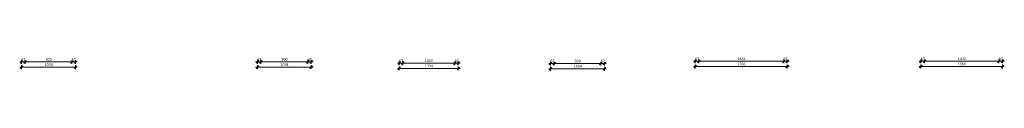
# Model space of a CAD drawing. Header units: millimetres. Extents: x -29550 to 12646, y -31193 to 30177.
# Tile 3 of 9: x -29550 to -10622, y -367 to -111. Entities that reach past the tile are written whole.
import ezdxf

# ---------------------------------------------------------------- set-up
doc = ezdxf.new("R2010")
doc.units = ezdxf.units.MM
doc.layers.add('A-ANNO-DIMS', color=211, linetype='Continuous', lineweight=9)
doc.layers.add('A-ANNO-DIMS-20', color=211, linetype='Continuous', lineweight=9)
doc.styles.add('Tahoma', font='tahoma.ttf', dxfattribs={"height": 50})
doc.dimstyles.new('00_3B_2_5_-_streep_diagonaal', dxfattribs={"dimscale": 304.8, "dimtxt": 52.201042, "dimasz": 0.164042, "dimexe": 0.11811, "dimexo": 0.0625, "dimgap": 0.032808, "dimtad": 1, "dimdec": 0, "dimzin": 0, "dimdsep": 46, "dimtxsty": 'Tahoma', "dimblk1": 'OBLIQUE', "dimblk2": 'OBLIQUE', "dimsah": 1, "dimcen": 0.09, "dimdle": 0.11811, "dimazin": 0, "dimtfac": 1, "dimtdec": 4, "dimtix": 1, "dimtmove": 0, "dimatfit": 3, "dimfxl": 0.11811, "dimfxlon": 1, "dimtvp": 1, "dimtolj": 1, "dimtzin": 0, "dimarcsym": 2})

# ---------------------------------------------------------------- blocks, each defined once
blk = doc.blocks.new('DIMBLOCK1-Bi_16')
at = {"layer": 'A-ANNO-DIMS-20'}
for p, q in [((-29550, -300), (-28444, -300)), ((-29514, -300), (-29539, -325)), ((-29514, -300), (-29514, -264)), ((-29514, -300), (-29489, -275)), ((-29514, -300), (-29514, -336)), ((-28480, -300), (-28505, -325)), ((-28480, -300), (-28480, -264)), ((-28480, -300), (-28455, -275)), ((-28480, -300), (-28480, -336))]:
    blk.add_line(p, q, dxfattribs=at)
at = {"layer": 'A-ANNO-DIMS-20', "color": 0, "insert": (-29072, -226), "char_height": 50, "width": 178.98, "attachment_point": 1, "line_spacing_factor": 0.994306, "style": 'Tahoma'}
blk.add_mtext('1034', dxfattribs=at)
blk = doc.blocks.new('_Oblique')
at = {"color": 0, "linetype": 'ByBlock', "lineweight": -2}
blk.add_line((-0.5, -0.5), (0.5, 0.5), dxfattribs=at)
blk = doc.blocks.new('DIMBLOCK3-Bi_16')
at = {"layer": 'A-ANNO-DIMS-20'}
for p, q in [((-29514, -200), (-29514, -164)), ((-29514, -200), (-29489, -175)), ((-29447, -200), (-29447, -164)), ((-29447, -200), (-29422, -175)), ((-29550, -200), (-29447, -200)), ((-29514, -200), (-29539, -225)), ((-29514, -200), (-29514, -236)), ((-29447, -200), (-29472, -225)), ((-29447, -200), (-29447, -236))]:
    blk.add_line(p, q, dxfattribs=at)
at = {"layer": 'A-ANNO-DIMS-20', "color": 0, "insert": (-29518, -126), "char_height": 50, "width": 89.49, "attachment_point": 1, "line_spacing_factor": 0.994306, "style": 'Tahoma'}
blk.add_mtext('67', dxfattribs=at)
blk = doc.blocks.new('DIMBLOCK4-Bi_16')
at = {"layer": 'A-ANNO-DIMS-20'}
for p, q in [((-29447, -200), (-29447, -164)), ((-29447, -200), (-29422, -175)), ((-28547, -200), (-28547, -164)), ((-28547, -200), (-28522, -175)), ((-29447, -200), (-29472, -225)), ((-29447, -200), (-28547, -200)), ((-29447, -200), (-29447, -236)), ((-28547, -200), (-28572, -225)), ((-28547, -200), (-28547, -236))]:
    blk.add_line(p, q, dxfattribs=at)
at = {"layer": 'A-ANNO-DIMS-20', "color": 0, "insert": (-29053, -126), "char_height": 50, "width": 134.23, "attachment_point": 1, "line_spacing_factor": 0.994306, "style": 'Tahoma'}
blk.add_mtext('900', dxfattribs=at)
blk = doc.blocks.new('DIMBLOCK5-Bi_16')
at = {"layer": 'A-ANNO-DIMS-20'}
for p, q in [((-28547, -200), (-28547, -164)), ((-28547, -200), (-28522, -175)), ((-28480, -200), (-28480, -164)), ((-28480, -200), (-28455, -175)), ((-28547, -200), (-28572, -225)), ((-28547, -200), (-28444, -200)), ((-28547, -200), (-28547, -236)), ((-28480, -200), (-28505, -225)), ((-28480, -200), (-28480, -236))]:
    blk.add_line(p, q, dxfattribs=at)
at = {"layer": 'A-ANNO-DIMS-20', "color": 0, "insert": (-28551, -126), "char_height": 50, "width": 89.49, "attachment_point": 1, "line_spacing_factor": 0.994306, "style": 'Tahoma'}
blk.add_mtext('67', dxfattribs=at)
blk = doc.blocks.new('DIMBLOCK8-Bi_17')
at = {"layer": 'A-ANNO-DIMS-20'}
for p, q in [((-24012, -197), (-24012, -161)), ((-24012, -197), (-23987, -172)), ((-23945, -197), (-23945, -161)), ((-23945, -197), (-23920, -172)), ((-24012, -197), (-24037, -222)), ((-23909, -197), (-24012, -197)), ((-24012, -197), (-24012, -233)), ((-23945, -197), (-23970, -222)), ((-23945, -197), (-23945, -233))]:
    blk.add_line(p, q, dxfattribs=at)
at = {"layer": 'A-ANNO-DIMS-20', "color": 0, "insert": (-24016, -123), "char_height": 50, "width": 89.49, "attachment_point": 1, "line_spacing_factor": 0.994306, "style": 'Tahoma'}
blk.add_mtext('67', dxfattribs=at)
blk = doc.blocks.new('DIMBLOCK9-Bi_17')
at = {"layer": 'A-ANNO-DIMS-20'}
for p, q in [((-24912, -197), (-24912, -161)), ((-24912, -197), (-24887, -172)), ((-24012, -197), (-24012, -161)), ((-24012, -197), (-23987, -172)), ((-24912, -197), (-24937, -222)), ((-24012, -197), (-24912, -197)), ((-24912, -197), (-24912, -233)), ((-24012, -197), (-24037, -222)), ((-24012, -197), (-24012, -233))]:
    blk.add_line(p, q, dxfattribs=at)
at = {"layer": 'A-ANNO-DIMS-20', "color": 0, "insert": (-24518, -123), "char_height": 50, "width": 134.23, "attachment_point": 1, "line_spacing_factor": 0.994306, "style": 'Tahoma'}
blk.add_mtext('900', dxfattribs=at)
blk = doc.blocks.new('DIMBLOCK10-Bi_17')
at = {"layer": 'A-ANNO-DIMS-20'}
for p, q in [((-24979, -197), (-24979, -161)), ((-24979, -197), (-24954, -172)), ((-24912, -197), (-24912, -161)), ((-24912, -197), (-24887, -172)), ((-24912, -197), (-25015, -197)), ((-24979, -197), (-25004, -222)), ((-24979, -197), (-24979, -233)), ((-24912, -197), (-24937, -222)), ((-24912, -197), (-24912, -233))]:
    blk.add_line(p, q, dxfattribs=at)
at = {"layer": 'A-ANNO-DIMS-20', "color": 0, "insert": (-24983, -123), "char_height": 50, "width": 89.49, "attachment_point": 1, "line_spacing_factor": 0.994306, "style": 'Tahoma'}
blk.add_mtext('67', dxfattribs=at)
blk = doc.blocks.new('DIMBLOCK11-Bi_17')
at = {"layer": 'A-ANNO-DIMS-20'}
for p, q in [((-23909, -297), (-25015, -297)), ((-24979, -297), (-25004, -322)), ((-24979, -297), (-24979, -261)), ((-24979, -297), (-24954, -272)), ((-24979, -297), (-24979, -333)), ((-23945, -297), (-23970, -322)), ((-23945, -297), (-23945, -261)), ((-23945, -297), (-23920, -272)), ((-23945, -297), (-23945, -333))]:
    blk.add_line(p, q, dxfattribs=at)
at = {"layer": 'A-ANNO-DIMS-20', "color": 0, "insert": (-24537, -223), "char_height": 50, "width": 178.98, "attachment_point": 1, "line_spacing_factor": 0.994306, "style": 'Tahoma'}
blk.add_mtext('1034', dxfattribs=at)
blk = doc.blocks.new('DIMBLOCK15-Bi_18')
at = {"layer": 'A-ANNO-DIMS-20'}
for p, q in [((-21185, -223), (-21185, -187)), ((-21118, -223), (-21118, -187)), ((-21185, -223), (-21210, -248)), ((-21185, -223), (-21160, -198)), ((-21082, -223), (-21185, -223)), ((-21185, -223), (-21185, -259)), ((-21118, -223), (-21143, -248)), ((-21118, -223), (-21093, -198)), ((-21118, -223), (-21118, -259))]:
    blk.add_line(p, q, dxfattribs=at)
at = {"layer": 'A-ANNO-DIMS-20', "color": 0, "insert": (-21189, -149), "char_height": 50, "width": 89.49, "attachment_point": 1, "line_spacing_factor": 0.994306, "style": 'Tahoma'}
blk.add_mtext('67', dxfattribs=at)
blk = doc.blocks.new('DIMBLOCK16-Bi_18')
at = {"layer": 'A-ANNO-DIMS-20'}
for p, q in [((-22185, -223), (-22185, -187)), ((-21185, -223), (-21185, -187)), ((-22185, -223), (-22210, -248)), ((-22185, -223), (-22160, -198)), ((-21185, -223), (-22185, -223)), ((-22185, -223), (-22185, -259)), ((-21185, -223), (-21210, -248)), ((-21185, -223), (-21160, -198)), ((-21185, -223), (-21185, -259))]:
    blk.add_line(p, q, dxfattribs=at)
at = {"layer": 'A-ANNO-DIMS-20', "color": 0, "insert": (-21760, -149), "char_height": 50, "width": 178.98, "attachment_point": 1, "line_spacing_factor": 0.994306, "style": 'Tahoma'}
blk.add_mtext('1000', dxfattribs=at)
blk = doc.blocks.new('DIMBLOCK17-Bi_18')
at = {"layer": 'A-ANNO-DIMS-20'}
for p, q in [((-22252, -223), (-22252, -187)), ((-22185, -223), (-22185, -187)), ((-22185, -223), (-22288, -223)), ((-22252, -223), (-22277, -248)), ((-22252, -223), (-22227, -198)), ((-22252, -223), (-22252, -259)), ((-22185, -223), (-22210, -248)), ((-22185, -223), (-22160, -198)), ((-22185, -223), (-22185, -259))]:
    blk.add_line(p, q, dxfattribs=at)
at = {"layer": 'A-ANNO-DIMS-20', "color": 0, "insert": (-22256, -149), "char_height": 50, "width": 89.49, "attachment_point": 1, "line_spacing_factor": 0.994306, "style": 'Tahoma'}
blk.add_mtext('67', dxfattribs=at)
blk = doc.blocks.new('DIMBLOCK18-Bi_18')
at = {"layer": 'A-ANNO-DIMS-20'}
for p, q in [((-21082, -323), (-22288, -323)), ((-22252, -323), (-22277, -348)), ((-22252, -323), (-22252, -287)), ((-22252, -323), (-22227, -298)), ((-22252, -323), (-22252, -359)), ((-21118, -323), (-21143, -348)), ((-21118, -323), (-21118, -287)), ((-21118, -323), (-21093, -298)), ((-21118, -323), (-21118, -359))]:
    blk.add_line(p, q, dxfattribs=at)
at = {"layer": 'A-ANNO-DIMS-20', "color": 0, "insert": (-21760, -249), "char_height": 50, "width": 178.98, "attachment_point": 1, "line_spacing_factor": 0.994306, "style": 'Tahoma'}
blk.add_mtext('1134', dxfattribs=at)
blk = doc.blocks.new('DIMBLOCK22-Bi_19')
at = {"layer": 'A-ANNO-DIMS-20'}
for p, q in [((-19380, -231), (-19277, -231)), ((-19344, -231), (-19369, -256)), ((-19344, -231), (-19344, -195)), ((-19344, -231), (-19319, -206)), ((-19344, -231), (-19344, -267)), ((-19277, -231), (-19302, -256)), ((-19277, -231), (-19277, -195)), ((-19277, -231), (-19252, -206)), ((-19277, -231), (-19277, -267))]:
    blk.add_line(p, q, dxfattribs=at)
at = {"layer": 'A-ANNO-DIMS-20', "color": 0, "insert": (-19348, -157), "char_height": 50, "width": 89.49, "attachment_point": 1, "line_spacing_factor": 0.994306, "style": 'Tahoma'}
blk.add_mtext('67', dxfattribs=at)
blk = doc.blocks.new('DIMBLOCK23-Bi_19')
at = {"layer": 'A-ANNO-DIMS-20'}
for p, q in [((-19277, -231), (-19302, -256)), ((-19277, -231), (-19277, -195)), ((-19277, -231), (-19252, -206)), ((-19277, -231), (-18377, -231)), ((-19277, -231), (-19277, -267)), ((-18377, -231), (-18402, -256)), ((-18377, -231), (-18377, -195)), ((-18377, -231), (-18352, -206)), ((-18377, -231), (-18377, -267))]:
    blk.add_line(p, q, dxfattribs=at)
at = {"layer": 'A-ANNO-DIMS-20', "color": 0, "insert": (-18883, -157), "char_height": 50, "width": 134.23, "attachment_point": 1, "line_spacing_factor": 0.994306, "style": 'Tahoma'}
blk.add_mtext('900', dxfattribs=at)
blk = doc.blocks.new('DIMBLOCK24-Bi_19')
at = {"layer": 'A-ANNO-DIMS-20'}
for p, q in [((-18377, -231), (-18402, -256)), ((-18377, -231), (-18377, -195)), ((-18377, -231), (-18352, -206)), ((-18377, -231), (-18274, -231)), ((-18377, -231), (-18377, -267)), ((-18310, -231), (-18335, -256)), ((-18310, -231), (-18310, -195)), ((-18310, -231), (-18285, -206)), ((-18310, -231), (-18310, -267))]:
    blk.add_line(p, q, dxfattribs=at)
at = {"layer": 'A-ANNO-DIMS-20', "color": 0, "insert": (-18381, -157), "char_height": 50, "width": 89.49, "attachment_point": 1, "line_spacing_factor": 0.994306, "style": 'Tahoma'}
blk.add_mtext('67', dxfattribs=at)
blk = doc.blocks.new('DIMBLOCK25-Bi_19')
at = {"layer": 'A-ANNO-DIMS-20'}
for p, q in [((-18274, -331), (-19380, -331)), ((-19344, -331), (-19369, -356)), ((-19344, -331), (-19344, -295)), ((-19344, -331), (-19319, -306)), ((-19344, -331), (-19344, -367)), ((-18310, -331), (-18335, -356)), ((-18310, -331), (-18310, -295)), ((-18310, -331), (-18285, -306)), ((-18310, -331), (-18310, -367))]:
    blk.add_line(p, q, dxfattribs=at)
at = {"layer": 'A-ANNO-DIMS-20', "color": 0, "insert": (-18902, -257), "char_height": 50, "width": 178.98, "attachment_point": 1, "line_spacing_factor": 0.994306, "style": 'Tahoma'}
blk.add_mtext('1034', dxfattribs=at)
blk = doc.blocks.new('DIMBLOCK29-Bi_20')
at = {"layer": 'A-ANNO-DIMS-20'}
for p, q in [((-16598, -187), (-16495, -187)), ((-16562, -187), (-16587, -212)), ((-16562, -187), (-16562, -151)), ((-16562, -187), (-16537, -162)), ((-16562, -187), (-16562, -223)), ((-16495, -187), (-16520, -212)), ((-16495, -187), (-16495, -151)), ((-16495, -187), (-16470, -162)), ((-16495, -187), (-16495, -223))]:
    blk.add_line(p, q, dxfattribs=at)
at = {"layer": 'A-ANNO-DIMS-20', "color": 0, "insert": (-16566, -113), "char_height": 50, "width": 89.49, "attachment_point": 1, "line_spacing_factor": 0.994306, "style": 'Tahoma'}
blk.add_mtext('67', dxfattribs=at)
blk = doc.blocks.new('DIMBLOCK30-Bi_20')
at = {"layer": 'A-ANNO-DIMS-20'}
for p, q in [((-16495, -187), (-16520, -212)), ((-16495, -187), (-16495, -151)), ((-16495, -187), (-16470, -162)), ((-16495, -187), (-14863, -187)), ((-16495, -187), (-16495, -223)), ((-14863, -187), (-14888, -212)), ((-14863, -187), (-14863, -151)), ((-14863, -187), (-14838, -162)), ((-14863, -187), (-14863, -223))]:
    blk.add_line(p, q, dxfattribs=at)
at = {"layer": 'A-ANNO-DIMS-20', "color": 0, "insert": (-15754, -113), "char_height": 50, "width": 178.98, "attachment_point": 1, "line_spacing_factor": 0.994306, "style": 'Tahoma'}
blk.add_mtext('1632', dxfattribs=at)
blk = doc.blocks.new('DIMBLOCK31-Bi_20')
at = {"layer": 'A-ANNO-DIMS-20'}
for p, q in [((-14863, -187), (-14888, -212)), ((-14863, -187), (-14863, -151)), ((-14863, -187), (-14838, -162)), ((-14863, -187), (-14760, -187)), ((-14863, -187), (-14863, -223)), ((-14796, -187), (-14821, -212)), ((-14796, -187), (-14796, -151)), ((-14796, -187), (-14771, -162)), ((-14796, -187), (-14796, -223))]:
    blk.add_line(p, q, dxfattribs=at)
at = {"layer": 'A-ANNO-DIMS-20', "color": 0, "insert": (-14867, -113), "char_height": 50, "width": 89.49, "attachment_point": 1, "line_spacing_factor": 0.994306, "style": 'Tahoma'}
blk.add_mtext('67', dxfattribs=at)
blk = doc.blocks.new('DIMBLOCK32-Bi_20')
at = {"layer": 'A-ANNO-DIMS-20'}
for p, q in [((-16598, -287), (-14760, -287)), ((-16562, -287), (-16587, -312)), ((-16562, -287), (-16562, -251)), ((-16562, -287), (-16537, -262)), ((-16562, -287), (-16562, -323)), ((-14796, -287), (-14821, -312)), ((-14796, -287), (-14796, -251)), ((-14796, -287), (-14771, -262)), ((-14796, -287), (-14796, -323))]:
    blk.add_line(p, q, dxfattribs=at)
at = {"layer": 'A-ANNO-DIMS-20', "color": 0, "insert": (-15754, -213), "char_height": 50, "width": 178.98, "attachment_point": 1, "line_spacing_factor": 0.994306, "style": 'Tahoma'}
blk.add_mtext('1766', dxfattribs=at)
blk = doc.blocks.new('DIMBLOCK36-Bi_21')
at = {"layer": 'A-ANNO-DIMS-20'}
for p, q in [((-10725, -186), (-10750, -211)), ((-10725, -186), (-10725, -150)), ((-10725, -186), (-10700, -161)), ((-10622, -186), (-10725, -186)), ((-10725, -186), (-10725, -222)), ((-10658, -186), (-10683, -211)), ((-10658, -186), (-10658, -150)), ((-10658, -186), (-10633, -161)), ((-10658, -186), (-10658, -222))]:
    blk.add_line(p, q, dxfattribs=at)
at = {"layer": 'A-ANNO-DIMS-20', "color": 0, "insert": (-10729, -111), "char_height": 50, "width": 89.49, "attachment_point": 1, "line_spacing_factor": 0.994306, "style": 'Tahoma'}
blk.add_mtext('67', dxfattribs=at)
blk = doc.blocks.new('DIMBLOCK37-Bi_21')
at = {"layer": 'A-ANNO-DIMS-20'}
for p, q in [((-12157, -186), (-12182, -211)), ((-12157, -186), (-12157, -150)), ((-12157, -186), (-12132, -161)), ((-10725, -186), (-12157, -186)), ((-12157, -186), (-12157, -222)), ((-10725, -186), (-10750, -211)), ((-10725, -186), (-10725, -150)), ((-10725, -186), (-10700, -161)), ((-10725, -186), (-10725, -222))]:
    blk.add_line(p, q, dxfattribs=at)
at = {"layer": 'A-ANNO-DIMS-20', "color": 0, "insert": (-11515, -111), "char_height": 50, "width": 178.98, "attachment_point": 1, "line_spacing_factor": 0.994306, "style": 'Tahoma'}
blk.add_mtext('1432', dxfattribs=at)
blk = doc.blocks.new('DIMBLOCK38-Bi_21')
at = {"layer": 'A-ANNO-DIMS-20'}
for p, q in [((-12157, -186), (-12260, -186)), ((-12224, -186), (-12249, -211)), ((-12224, -186), (-12224, -150)), ((-12224, -186), (-12199, -161)), ((-12224, -186), (-12224, -222)), ((-12157, -186), (-12182, -211)), ((-12157, -186), (-12157, -150)), ((-12157, -186), (-12132, -161)), ((-12157, -186), (-12157, -222))]:
    blk.add_line(p, q, dxfattribs=at)
at = {"layer": 'A-ANNO-DIMS-20', "color": 0, "insert": (-12228, -111), "char_height": 50, "width": 89.49, "attachment_point": 1, "line_spacing_factor": 0.994306, "style": 'Tahoma'}
blk.add_mtext('67', dxfattribs=at)
blk = doc.blocks.new('DIMBLOCK39-Bi_21')
at = {"layer": 'A-ANNO-DIMS-20'}
for p, q in [((-10622, -286), (-12260, -286)), ((-12224, -286), (-12249, -311)), ((-12224, -286), (-12224, -250)), ((-12224, -286), (-12199, -261)), ((-12224, -286), (-12224, -322)), ((-10658, -286), (-10683, -311)), ((-10658, -286), (-10658, -250)), ((-10658, -286), (-10633, -261)), ((-10658, -286), (-10658, -322))]:
    blk.add_line(p, q, dxfattribs=at)
at = {"layer": 'A-ANNO-DIMS-20', "color": 0, "insert": (-11515, -211), "char_height": 50, "width": 178.98, "attachment_point": 1, "line_spacing_factor": 0.994306, "style": 'Tahoma'}
blk.add_mtext('1566', dxfattribs=at)

msp = doc.modelspace()

# ---------------------------------------------------------------- dimensions: what is measured, and where the dimension line sits
at = {"layer": 'A-ANNO-DIMS'}
for base, p1, p2, override, picture, middle in [((-29447, -199.8), (-29514, -163.8), (-29447, -163.8), {"dimpost": '<>', "dimfxl": 67}, 'DIMBLOCK3-Bi_16', (-29480.5, -163.8)), ((-28547, -199.8), (-29447, -163.8), (-28547, -163.8), {"dimpost": '<>', "dimfxl": 900}, 'DIMBLOCK4-Bi_16', (-28997, -163.7)), ((-28480, -199.8), (-28547, -163.8), (-28480, -163.8), {"dimpost": '<>', "dimfxl": 67}, 'DIMBLOCK5-Bi_16', (-28513.5, -163.8)), ((-24979.2, -197.3), (-24912.2, -161.3), (-24979.2, -161.3), {"dimpost": '<>', "dimfxl": 67}, 'DIMBLOCK10-Bi_17', (-24945.7, -161.3)), ((-24912.2, -197.3), (-24012.2, -161.3), (-24912.2, -161.3), {"dimpost": '<>', "dimfxl": 900}, 'DIMBLOCK9-Bi_17', (-24462.2, -161.3)), ((-24012.2, -197.3), (-23945.2, -161.3), (-24012.2, -161.3), {"dimpost": '<>', "dimfxl": 67}, 'DIMBLOCK8-Bi_17', (-23978.7, -161.3)), ((-22251.9, -222.8), (-22184.9, -186.8), (-22251.9, -186.8), {"dimpost": '<>', "dimfxl": 67}, 'DIMBLOCK17-Bi_18', (-22218.4, -186.9)), ((-22184.9, -222.8), (-21184.9, -186.8), (-22184.9, -186.8), {"dimpost": '<>', "dimfxl": 1000}, 'DIMBLOCK16-Bi_18', (-21684.9, -186.8)), ((-21184.9, -222.8), (-21117.9, -186.8), (-21184.9, -186.8), {"dimpost": '<>', "dimfxl": 67}, 'DIMBLOCK15-Bi_18', (-21151.4, -186.9)), ((-19277.2, -230.8), (-19344.2, -194.8), (-19277.2, -194.8), {"dimpost": '<>', "dimfxl": 67}, 'DIMBLOCK22-Bi_19', (-19310.7, -194.8)), ((-18377.2, -230.8), (-19277.2, -194.8), (-18377.2, -194.8), {"dimpost": '<>', "dimfxl": 900}, 'DIMBLOCK23-Bi_19', (-18827.2, -194.8)), ((-18310.2, -230.8), (-18377.2, -194.8), (-18310.2, -194.8), {"dimpost": '<>', "dimfxl": 67}, 'DIMBLOCK24-Bi_19', (-18343.7, -194.8)), ((-16495, -187), (-16562, -151), (-16495, -151), {"dimpost": '<>', "dimfxl": 67}, 'DIMBLOCK29-Bi_20', (-16528.5, -151)), ((-14863, -187), (-16495, -151), (-14863, -151), {"dimpost": '<>', "dimfxl": 1632}, 'DIMBLOCK30-Bi_20', (-15679, -150.9)), ((-14796, -187), (-14863, -151), (-14796, -151), {"dimpost": '<>', "dimfxl": 67}, 'DIMBLOCK31-Bi_20', (-14829.5, -151)), ((-12223.8, -185.6), (-12156.8, -149.6), (-12223.8, -149.6), {"dimpost": '<>', "dimfxl": 67}, 'DIMBLOCK38-Bi_21', (-12190.3, -149.6)), ((-12156.8, -185.6), (-10724.8, -149.6), (-12156.8, -149.6), {"dimpost": '<>', "dimfxl": 1432}, 'DIMBLOCK37-Bi_21', (-11440.8, -149.5)), ((-10724.8, -185.6), (-10657.8, -149.6), (-10724.8, -149.6), {"dimpost": '<>', "dimfxl": 67}, 'DIMBLOCK36-Bi_21', (-10691.3, -149.6)), ((-28480, -299.8), (-29514, -263.8), (-28480, -263.8), {"dimpost": '<>', "dimfxl": 1034}, 'DIMBLOCK1-Bi_16', (-28997, -263.7)), ((-24979.2, -297.3), (-23945.2, -261.3), (-24979.2, -261.3), {"dimpost": '<>', "dimfxl": 1034}, 'DIMBLOCK11-Bi_17', (-24462.2, -261.3)), ((-22251.9, -322.8), (-21117.9, -286.8), (-22251.9, -286.8), {"dimpost": '<>', "dimfxl": 1134}, 'DIMBLOCK18-Bi_18', (-21684.9, -286.8)), ((-19344.2, -330.8), (-18310.2, -294.8), (-19344.2, -294.8), {"dimpost": '<>', "dimfxl": 1034}, 'DIMBLOCK25-Bi_19', (-18827.2, -294.7)), ((-14796, -287), (-16562, -251), (-14796, -251), {"dimpost": '<>', "dimfxl": 1766}, 'DIMBLOCK32-Bi_20', (-15679, -251)), ((-12223.8, -285.6), (-10657.8, -249.6), (-12223.8, -249.6), {"dimpost": '<>', "dimfxl": 1566}, 'DIMBLOCK39-Bi_21', (-11440.8, -249.6))]:
    dim = msp.add_linear_dim(base=base, p1=p1, p2=p2, dimstyle='00_3B_2_5_-_streep_diagonaal', override=override, dxfattribs=at)
    dim.commit()
    dim.dimension.update_dxf_attribs({"geometry": picture, "text_midpoint": middle})

doc.saveas('drawing.dxf')
